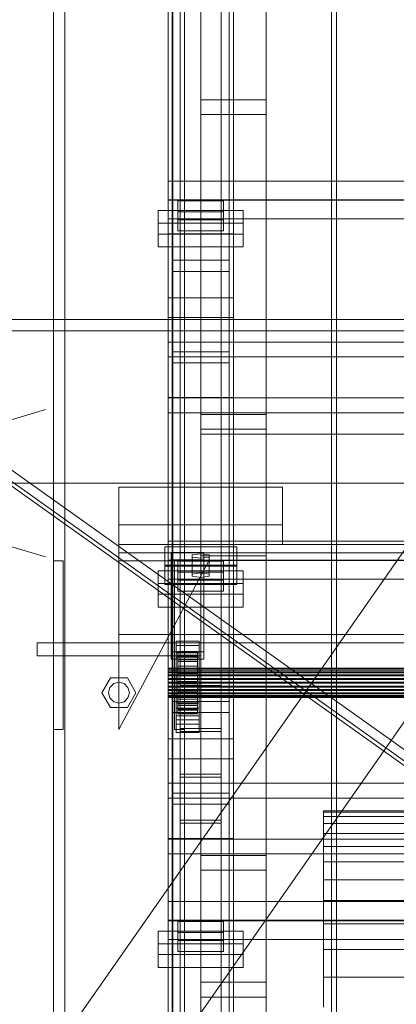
# Model space of a CAD drawing. Header units: millimetres. Extents: x -1970 to 61924, y -58230 to 6847.
# Tile 27 of 256: x -1591 to -1360, y -34018 to -33417. Entities that reach past the tile are written whole.
import ezdxf

# ---------------------------------------------------------------- set-up
doc = ezdxf.new("R2010")
doc.units = ezdxf.units.MM
for name, color, linetype, lineweight in [('COTAS_O', 1, 'Continuous', 0), ('frontal_briquetadora', 7, 'Continuous', 0), ('frontal_C03', 7, 'Continuous', 0), ('frontal_secador', 7, 'Continuous', 0), ('frontal_tolva', 7, 'Continuous', 0)]:
    doc.layers.add(name, color=color, linetype=linetype, lineweight=lineweight)
doc.dimstyles.new('R19_100', dxfattribs={"dimtxt": 250, "dimasz": 150, "dimexe": 150, "dimexo": 80, "dimgap": 100, "dimtad": 1, "dimtih": 1, "dimtoh": 1, "dimdsep": 46, "dimcen": 0.09, "dimadec": 0, "dimazin": 0, "dimtfac": 1, "dimtdec": 4, "dimtofl": 0, "dimtmove": 0, "dimatfit": 3, "dimfxl": 1, "dimtolj": 1, "dimtzin": 0, "dimarcsym": 0})

# ---------------------------------------------------------------- blocks, each defined once
blk = doc.blocks.new('DIM_R26_45')
at = {"layer": 'COTAS_O'}
for p, q in [((-1725, -31700), (-1025, -31700)), ((-1025, -31700), (-1070, -31850)), ((-1025, -34400), (-1025, -31700)), ((-1025, -31700), (-980, -31850)), ((-1025, -34400), (-1070, -34250)), ((-1025, -34400), (-980, -34250)), ((-1725, -34400), (-1025, -34400))]:
    blk.add_line(p, q, dxfattribs=at)
blk.add_text('2700 O', height=250, rotation=90, dxfattribs=at).set_placement((-1125, -33050))
blk = doc.blocks.new('DIM_R26_46')
at = {"layer": 'COTAS_O'}
for p, q in [((-1725, -33700), (-1575, -33655)), ((1725, -33700), (1575, -33655)), ((-1725, -34400), (-1725, -33700)), ((-1725, -33700), (1725, -33700)), ((-1725, -33700), (-1575, -33745)), ((1725, -33700), (1575, -33745)), ((1725, -34400), (1725, -33700))]:
    blk.add_line(p, q, dxfattribs=at)
blk.add_text('3450 O', height=250, dxfattribs=at).set_placement((0, -33600))
blk = doc.blocks.new('DIM_R26_50')
at = {"layer": 'COTAS_O'}
for p, q in [((-1480, -33670), (-780, -33670)), ((-780, -33670), (-825, -33820)), ((-780, -36000), (-780, -33670)), ((-780, -33670), (-735, -33820)), ((-780, -36000), (-825, -35850)), ((-780, -36000), (-735, -35850)), ((-1480, -36000), (-780, -36000))]:
    blk.add_line(p, q, dxfattribs=at)
blk.add_text('2330 O', height=250, rotation=90, dxfattribs=at).set_placement((-880, -34835))
blk = doc.blocks.new('DIM_R26_52')
at = {"layer": 'COTAS_O'}
for p, q in [((-1400, -33000), (-700, -33000)), ((-700, -33000), (-745, -33150)), ((-700, -36000), (-700, -33000)), ((-700, -33000), (-655, -33150)), ((-700, -36000), (-745, -35850)), ((-700, -36000), (-655, -35850)), ((-1400, -36000), (-700, -36000))]:
    blk.add_line(p, q, dxfattribs=at)
blk.add_text('3000 O', height=250, rotation=90, dxfattribs=at).set_placement((-800, -34500))

msp = doc.modelspace()

# ---------------------------------------------------------------- linework, layer by layer
at = {"layer": 'frontal_briquetadora'}
for p, q in [((-1405, -33900.878), (-1405, -33900)), ((-630, -33900), (-1405, -33900)), ((-1405, -33903.508), (-1405, -33900.878)), ((-630, -33900.878), (-1405, -33900.878)), ((-1405, -33907.878), (-1405, -33903.508)), ((-1260, -33903.508), (-1405, -33903.508)), ((-630, -33907.878), (-1405, -33907.878)), ((-1405, -33913.97), (-1405, -33907.878)), ((-1405, -33921.759), (-1405, -33913.97)), ((-630, -33913.97), (-1405, -33913.97)), ((-1405, -33931.209), (-1405, -33921.759)), ((-630, -33921.759), (-1405, -33921.759)), ((-1405, -33942.282), (-1405, -33931.209)), ((-630, -33931.209), (-1405, -33931.209)), ((-1405, -33954.93), (-1405, -33942.282)), ((-630, -33942.282), (-1405, -33942.282)), ((-1405, -33969.097), (-1405, -33954.93)), ((-630, -33954.93), (-1405, -33954.93)), ((-1405, -33984.725), (-1405, -33969.097)), ((-630, -33969.097), (-1405, -33969.097)), ((-1405, -34001.746), (-1405, -33984.725)), ((-630, -33984.725), (-1405, -33984.725)), ((-1405, -34020.086), (-1405, -34001.746)), ((-630, -34001.746), (-1405, -34001.746))]:
    msp.add_line(p, q, dxfattribs=at)
at = {"layer": 'frontal_C03'}
for p, q in [((-1500, -34875.113), (-1500, -32314.944)), ((-1500, -32318.841), (-1500, -34879.011)), ((-1570, -35975), (-1570, -32996.942)), ((-1563, -35975), (-1563, -32996.942)), ((-1497, -35975), (-1497, -32996.942)), ((-1490, -35975), (-1490, -32996.942)), ((-1480, -33465.833), (-1480, -33118.927)), ((-1440, -33118.927), (-1440, -33465.833)), ((-1480, -33127.91), (-1480, -33474.816)), ((-1440, -33474.816), (-1440, -33127.91)), ((-1570, -35975), (-1570, -33266.434)), ((-1563, -35975), (-1563, -33266.434)), ((-1497, -35975), (-1497, -33266.434)), ((-1490, -35975), (-1490, -33266.434)), ((-1500, -33547.668), (-1500, -33278.176)), ((-1460, -33278.176), (-1460, -33547.668)), ((-1492.5, -33879.447), (-1492.5, -33284.487)), ((-1467.5, -33284.487), (-1467.5, -33879.447)), ((-1497.5, -33619.765), (-1497.5, -33294.297)), ((-1462.5, -33294.297), (-1462.5, -33619.765)), ((-1497.5, -33626.502), (-1497.5, -33301.034)), ((-1462.5, -33626.502), (-1462.5, -33301.034)), ((-1492.5, -33905.804), (-1492.5, -33310.844)), ((-1467.5, -33905.804), (-1467.5, -33310.844)), ((-1500, -33586.646), (-1500, -33317.154)), ((-1460, -33586.646), (-1460, -33317.154)), ((-1500, -33598.772), (-1500, -33329.281)), ((-1460, -33329.281), (-1460, -33598.772)), ((-1500, -33647.495), (-1500, -33378.004)), ((-1460, -33647.495), (-1460, -33378.004)), ((-1480, -33735.325), (-1480, -33388.418)), ((-1440, -33388.418), (-1440, -33735.325)), ((-1480, -33397.401), (-1480, -33744.308)), ((-1440, -33744.308), (-1440, -33397.401)), ((-1440, -33465.833), (-1480, -33465.833)), ((-1480, -33465.833), (-1480, -33474.816)), ((-1440, -33474.816), (-1440, -33465.833)), ((-1480, -33474.816), (-1440, -33474.816)), ((-1500, -33526.765), (-1500, -33515.356)), ((-1500, -33515.356), (1500, -33515.356)), ((-1500, -33527.05), (-1500, -33515.356)), ((1500, -33526.765), (-1500, -33526.765)), ((-1500, -33526.765), (-1500, -33538.458)), ((1500, -33527.05), (-1500, -33527.05)), ((-1500, -33527.05), (-1500, -33538.458)), ((-1494, -33534.174), (-1494, -33527.436)), ((-1494, -33527.436), (-1466, -33527.436)), ((-1494, -33539.13), (-1494, -33527.436)), ((-1466, -33527.436), (-1466, -33534.174)), ((-1466, -33527.436), (-1466, -33539.13)), ((-1506, -33547.736), (-1506, -33533.363)), ((-1506, -33533.363), (-1454, -33533.363)), ((-1506, -33541.159), (-1506, -33533.363)), ((-1466, -33534.174), (-1494, -33534.174)), ((-1494, -33534.174), (-1494, -33545.867)), ((-1466, -33545.867), (-1466, -33534.174)), ((-1454, -33533.363), (-1454, -33547.736)), ((-1454, -33533.363), (-1454, -33541.159)), ((-1454, -33541.159), (-1506, -33541.159)), ((-1506, -33541.159), (-1506, -33555.532)), ((-1500, -33538.458), (1500, -33538.458)), ((-1466, -33539.13), (-1494, -33539.13)), ((-1494, -33539.13), (-1494, -33545.867)), ((-1466, -33545.867), (-1466, -33539.13)), ((-1454, -33555.532), (-1454, -33541.159)), ((-1454, -33547.736), (-1506, -33547.736)), ((-1506, -33547.736), (-1506, -33555.532)), ((-1460, -33547.668), (-1500, -33547.668)), ((-1500, -33547.668), (-1500, -33586.646)), ((-1500, -33817.159), (-1500, -33547.668)), ((-1494, -33545.867), (-1466, -33545.867)), ((-1460, -33586.646), (-1460, -33547.668)), ((-1460, -33547.668), (-1460, -33817.159)), ((-1454, -33555.532), (-1454, -33547.736)), ((-1506, -33555.532), (-1454, -33555.532)), ((-1497.5, -33570.525), (-1497.5, -33563.788)), ((-1497.5, -33563.788), (-1462.5, -33563.788)), ((-1497.5, -33889.257), (-1497.5, -33563.788)), ((-1462.5, -33563.788), (-1462.5, -33570.525)), ((-1462.5, -33563.788), (-1462.5, -33889.257)), ((-1462.5, -33570.525), (-1497.5, -33570.525)), ((-1497.5, -33895.994), (-1497.5, -33570.525)), ((-1462.5, -33895.994), (-1462.5, -33570.525)), ((-1500, -33586.646), (-1460, -33586.646)), ((-1500, -33856.137), (-1500, -33586.646)), ((-1460, -33856.137), (-1460, -33586.646)), ((-1460, -33598.772), (-1500, -33598.772)), ((-1500, -33598.772), (-1500, -33647.495)), ((-1500, -33868.264), (-1500, -33598.772)), ((-1460, -33647.495), (-1460, -33598.772)), ((-1460, -33598.772), (-1460, -33868.264)), ((-1500, -33622.753), (-1500, -33613.77)), ((-1500, -33613.77), (1500, -33613.77)), ((-1500, -33647.876), (-1500, -33613.77)), ((-1462.5, -33619.765), (-1497.5, -33619.765)), ((-1497.5, -33619.765), (-1497.5, -33626.502)), ((-1462.5, -33626.502), (-1462.5, -33619.765)), ((1500, -33622.753), (-1500, -33622.753)), ((-1500, -33622.753), (-1500, -33656.859)), ((-1497.5, -33626.502), (-1462.5, -33626.502)), ((-1500, -33647.495), (-1460, -33647.495)), ((-1500, -33916.987), (-1500, -33647.495)), ((1500, -33647.876), (-1500, -33647.876)), ((-1500, -33647.876), (-1500, -33656.859)), ((-1460, -33916.987), (-1460, -33647.495)), ((-1500, -33656.859), (1500, -33656.859)), ((-1480, -33666.893), (-1480, -33657.91)), ((-1480, -33657.91), (-1440, -33657.91)), ((-1480, -34004.816), (-1480, -33657.91)), ((-1440, -33657.91), (-1440, -33666.893)), ((-1440, -33657.91), (-1440, -34004.816)), ((-1440, -33666.893), (-1480, -33666.893)), ((-1480, -33666.893), (-1480, -34013.799)), ((-1440, -34013.799), (-1440, -33666.893)), ((-1530, -33725.417), (-1530, -33702.37)), ((-1530, -33702.37), (-1430, -33702.37)), ((-1530, -33737.417), (-1530, -33702.37)), ((-1430, -33702.37), (-1430, -33725.417)), ((-1430, -33702.37), (-1430, -33737.417)), ((-1430, -33725.417), (-1530, -33725.417)), ((-1530, -33725.417), (-1530, -33737.417)), ((-1430, -33737.417), (-1430, -33725.417)), ((-1530, -33737.417), (-1530, -33742.417)), ((1530, -33737.417), (-1530, -33737.417)), ((-1530, -33737.417), (-1430, -33737.417)), ((-1502, -33750.057), (-1502, -33738.829)), ((-1502, -33738.829), (-1458, -33738.829)), ((-1502, -33750.522), (-1502, -33738.829)), ((-1500, -33746.85), (-1500, -33735.441)), ((-1500, -33735.441), (1500, -33735.441)), ((-1500, -33747.135), (-1500, -33735.441)), ((-1440, -33735.325), (-1480, -33735.325)), ((-1480, -33735.325), (-1480, -33744.308)), ((-1458, -33738.829), (-1458, -33750.057)), ((-1458, -33738.829), (-1458, -33750.522)), ((-1440, -33744.308), (-1440, -33735.325)), ((1530, -33742.417), (-1530, -33742.417)), ((-1530, -33742.417), (-1530, -33792.417)), ((1500, -33746.85), (-1500, -33746.85)), ((-1500, -33746.85), (-1500, -33758.543)), ((-1498, -33746.689), (-1498, -33742.197)), ((-1498, -33742.197), (-1478, -33742.197)), ((-1498, -33803.003), (-1498, -33742.197)), ((-1478, -33746.689), (-1498, -33746.689)), ((-1498, -33746.689), (-1498, -33807.495)), ((-1480, -33743.096), (-1485.196, -33743.769)), ((-1485.196, -33743.769), (-1485.196, -33745.117)), ((-1485.196, -33755.463), (-1485.196, -33743.769)), ((-1485.196, -33745.117), (-1480, -33745.791)), ((-1485.196, -33756.81), (-1485.196, -33745.117)), ((-1474.804, -33743.769), (-1480, -33743.096)), ((-1480, -33754.789), (-1480, -33743.096)), ((-1480, -33744.308), (-1440, -33744.308)), ((-1480, -33745.791), (-1474.804, -33745.117)), ((-1480, -33745.791), (-1480, -33757.484)), ((-1478, -33742.197), (-1478, -33746.689)), ((-1478, -33742.197), (-1478, -33803.003)), ((-1478, -33807.495), (-1478, -33746.689)), ((-1474.804, -33745.117), (-1474.804, -33743.769)), ((-1474.804, -33755.463), (-1474.804, -33743.769)), ((-1474.804, -33756.81), (-1474.804, -33745.117)), ((-1570, -33850.417), (-1570, -33747.417)), ((-1570, -33747.417), (-1564, -33747.417)), ((-1564, -33850.417), (-1564, -33747.417)), ((-1530, -33850.417), (-1475, -33747.417)), ((-1475, -33747.417), (-1530, -33747.417)), ((-1530, -33747.417), (-1530, -33850.417)), ((-1458, -33750.057), (-1502, -33750.057)), ((-1502, -33750.057), (-1502, -33761.751)), ((-1458, -33750.522), (-1502, -33750.522)), ((-1502, -33750.522), (-1502, -33761.751)), ((1500, -33747.135), (-1500, -33747.135)), ((-1500, -33747.135), (-1500, -33758.543)), ((-1496, -33850.417), (-1496, -33747.417)), ((-1496, -33747.417), (-1490, -33747.417)), ((-1494, -33754.258), (-1494, -33747.521)), ((-1494, -33747.521), (-1466, -33747.521)), ((-1494, -33759.215), (-1494, -33747.521)), ((-1490, -33850.417), (-1490, -33747.417)), ((-1466, -33747.521), (-1466, -33754.258)), ((-1466, -33747.521), (-1466, -33759.215)), ((-1458, -33761.751), (-1458, -33750.057)), ((-1458, -33761.751), (-1458, -33750.522)), ((-1506, -33767.821), (-1506, -33753.448)), ((-1506, -33753.448), (-1454, -33753.448)), ((-1506, -33761.244), (-1506, -33753.448)), ((-1500, -33758.543), (1500, -33758.543)), ((-1466, -33754.258), (-1494, -33754.258)), ((-1494, -33754.258), (-1494, -33765.952)), ((-1485.196, -33755.463), (-1480, -33754.789)), ((-1485.196, -33756.81), (-1485.196, -33755.463)), ((-1480, -33757.484), (-1485.196, -33756.81)), ((-1480, -33754.789), (-1474.804, -33755.463)), ((-1474.804, -33756.81), (-1480, -33757.484)), ((-1474.804, -33755.463), (-1474.804, -33756.81)), ((-1466, -33765.952), (-1466, -33754.258)), ((-1454, -33753.448), (-1454, -33767.821)), ((-1454, -33753.448), (-1454, -33761.244)), ((-1454, -33761.244), (-1506, -33761.244)), ((-1506, -33761.244), (-1506, -33775.616)), ((-1502, -33761.751), (-1458, -33761.751)), ((-1466, -33759.215), (-1494, -33759.215)), ((-1494, -33759.215), (-1494, -33765.952)), ((-1466, -33765.952), (-1466, -33759.215)), ((-1454, -33775.616), (-1454, -33761.244)), ((-1454, -33767.821), (-1506, -33767.821)), ((-1506, -33767.821), (-1506, -33775.616)), ((-1494, -33765.952), (-1466, -33765.952)), ((-1454, -33775.616), (-1454, -33767.821)), ((-1506, -33775.616), (-1454, -33775.616)), ((-1530, -33792.417), (-1530, -33797.417)), ((1530, -33792.417), (-1530, -33792.417)), ((-1580, -33797.417), (-1480, -33797.417)), ((-1580, -33805.417), (-1580, -33797.417)), ((1530, -33797.417), (-1530, -33797.417)), ((-1495, -33799.106), (-1495, -33796.411)), ((-1495, -33796.411), (-1481, -33796.411)), ((-1495, -33837.338), (-1495, -33796.411)), ((-1481, -33799.106), (-1495, -33799.106)), ((-1495, -33799.106), (-1495, -33840.033)), ((-1481, -33796.411), (-1481, -33799.106)), ((-1481, -33796.411), (-1481, -33837.338)), ((-1481, -33840.033), (-1481, -33799.106)), ((-1480, -33805.417), (-1480, -33797.417)), ((-1580, -33805.417), (-1480, -33805.417)), ((-1570, -33805.417), (-1563, -33805.417)), ((-1570, -35975), (-1570, -33805.417)), ((-1563, -35975), (-1563, -33805.417)), ((-1563, -33805.417), (-1497, -33805.417)), ((-1478, -33803.003), (-1498, -33803.003)), ((-1498, -33803.003), (-1498, -33807.495)), ((-1497, -33805.417), (-1490, -33805.417)), ((-1497, -35975), (-1497, -33805.417)), ((-1495, -33806.292), (-1495, -33803.597)), ((-1495, -33803.597), (-1481, -33803.597)), ((-1495, -33844.524), (-1495, -33803.597)), ((-1481, -33806.292), (-1495, -33806.292)), ((-1495, -33806.292), (-1495, -33847.219)), ((-1494, -33812.82), (-1494, -33802.827)), ((-1494, -33802.827), (-1494, -33803.647)), ((-1494, -33802.827), (-1482, -33802.827)), ((-1494, -33803.3), (-1494, -33802.827)), ((-1494, -33813.045), (-1494, -33803.3)), ((-1494, -33803.3), (-1482, -33803.3)), ((-1494, -33805.035), (-1494, -33803.3)), ((-1494, -33813.209), (-1494, -33803.647)), ((-1494, -33803.647), (-1494, -33805.706)), ((-1494, -33803.647), (-1482, -33803.647)), ((-1494, -33813.867), (-1494, -33805.035)), ((-1494, -33805.035), (-1482, -33805.035)), ((-1494, -33807.914), (-1494, -33805.035)), ((-1494, -33814.184), (-1494, -33805.706)), ((-1494, -33805.706), (-1494, -33808.862)), ((-1494, -33805.706), (-1482, -33805.706)), ((-1490, -35975), (-1490, -33805.417)), ((-1482, -33803.647), (-1482, -33802.827)), ((-1482, -33802.827), (-1482, -33812.82)), ((-1482, -33802.827), (-1482, -33803.3)), ((-1482, -33803.3), (-1482, -33813.045)), ((-1482, -33803.3), (-1482, -33805.035)), ((-1482, -33805.706), (-1482, -33803.647)), ((-1482, -33803.647), (-1482, -33813.209)), ((-1482, -33805.035), (-1482, -33813.867)), ((-1482, -33805.035), (-1482, -33807.914)), ((-1482, -33808.862), (-1482, -33805.706)), ((-1482, -33805.706), (-1482, -33814.184)), ((-1481, -33803.597), (-1481, -33806.292)), ((-1481, -33803.597), (-1481, -33844.524)), ((-1481, -33847.219), (-1481, -33806.292)), ((-1478, -33807.495), (-1478, -33803.003)), ((-1500, -33813.045), (-1500, -33812.82)), ((-1500, -33812.82), (-1500, -33813.209)), ((-1500, -33812.82), (1500, -33812.82)), ((-1500, -33813.867), (-1500, -33813.045)), ((-1500, -33813.045), (1500, -33813.045)), ((-1498, -33807.495), (-1478, -33807.495)), ((-1494, -33815.23), (-1494, -33807.914)), ((-1494, -33807.914), (-1482, -33807.914)), ((-1494, -33811.74), (-1494, -33807.914)), ((-1494, -33815.679), (-1494, -33808.862)), ((-1494, -33808.862), (-1494, -33812.901)), ((-1494, -33808.862), (-1482, -33808.862)), ((-1494, -33817.043), (-1494, -33811.74)), ((-1494, -33811.74), (-1482, -33811.74)), ((-1494, -33816.253), (-1494, -33811.74)), ((-1494, -33813.209), (-1494, -33812.82)), ((-1482, -33812.82), (-1494, -33812.82)), ((-1494, -33812.82), (-1494, -33813.045)), ((-1494, -33817.593), (-1494, -33812.901)), ((-1494, -33812.901), (-1494, -33817.548)), ((-1494, -33812.901), (-1482, -33812.901)), ((-1482, -33813.045), (-1494, -33813.045)), ((-1494, -33813.045), (-1494, -33813.867)), ((-1482, -33807.914), (-1482, -33815.23)), ((-1482, -33807.914), (-1482, -33811.74)), ((-1482, -33812.901), (-1482, -33808.862)), ((-1482, -33808.862), (-1482, -33815.679)), ((-1482, -33811.74), (-1482, -33817.043)), ((-1482, -33811.74), (-1482, -33816.253)), ((-1482, -33812.82), (-1482, -33813.209)), ((-1482, -33813.045), (-1482, -33812.82)), ((-1482, -33817.548), (-1482, -33812.901)), ((-1482, -33812.901), (-1482, -33817.593)), ((-1482, -33813.867), (-1482, -33813.045)), ((-1540.4, -33827.917), (-1535.2, -33818.91)), ((-1535.2, -33818.91), (-1524.8, -33818.91)), ((-1524.8, -33818.91), (-1519.6, -33827.917)), ((-1500, -33813.209), (-1500, -33814.184)), ((-1500, -33813.209), (1500, -33813.209)), ((-1500, -33815.23), (-1500, -33813.867)), ((-1500, -33813.867), (1500, -33813.867)), ((-1500, -33814.184), (-1500, -33815.679)), ((-1500, -33814.184), (1500, -33814.184)), ((-1500, -33817.043), (-1500, -33815.23)), ((-1500, -33815.23), (1500, -33815.23)), ((-1500, -33815.679), (-1500, -33817.593)), ((-1500, -33815.679), (1500, -33815.679)), ((-1500, -33819.18), (-1500, -33817.043)), ((-1500, -33817.043), (1500, -33817.043)), ((-1460, -33817.159), (-1500, -33817.159)), ((-1500, -33817.159), (-1500, -33856.137)), ((-1500, -34086.651), (-1500, -33817.159)), ((-1500, -33817.593), (-1500, -33819.794)), ((-1500, -33817.593), (1500, -33817.593)), ((-1494, -33814.184), (-1494, -33813.209)), ((-1482, -33813.209), (-1494, -33813.209)), ((-1482, -33813.867), (-1494, -33813.867)), ((-1494, -33813.867), (-1494, -33815.23)), ((-1494, -33815.679), (-1494, -33814.184)), ((-1482, -33814.184), (-1494, -33814.184)), ((-1482, -33815.23), (-1494, -33815.23)), ((-1494, -33815.23), (-1494, -33817.043)), ((-1494, -33817.593), (-1494, -33815.679)), ((-1482, -33815.679), (-1494, -33815.679)), ((-1494, -33819.18), (-1494, -33816.253)), ((-1494, -33816.253), (-1482, -33816.253)), ((-1494, -33821.144), (-1494, -33816.253)), ((-1482, -33817.043), (-1494, -33817.043)), ((-1494, -33817.043), (-1494, -33819.18)), ((-1494, -33817.548), (-1494, -33819.794)), ((-1482, -33817.548), (-1494, -33817.548)), ((-1494, -33817.548), (-1494, -33822.485)), ((-1494, -33819.794), (-1494, -33817.593)), ((-1482, -33817.593), (-1494, -33817.593)), ((-1482, -33813.209), (-1482, -33814.184)), ((-1482, -33815.23), (-1482, -33813.867)), ((-1482, -33814.184), (-1482, -33815.679)), ((-1482, -33817.043), (-1482, -33815.23)), ((-1482, -33815.679), (-1482, -33817.593)), ((-1482, -33816.253), (-1482, -33819.18)), ((-1482, -33816.253), (-1482, -33821.144)), ((-1482, -33819.18), (-1482, -33817.043)), ((-1482, -33819.794), (-1482, -33817.548)), ((-1482, -33822.485), (-1482, -33817.548)), ((-1482, -33817.593), (-1482, -33819.794)), ((-1460, -33856.137), (-1460, -33817.159)), ((-1460, -33817.159), (-1460, -34086.651)), ((-1536.4, -33827.917), (-1535.543, -33824.717)), ((-1535.543, -33824.717), (-1533.2, -33822.374)), ((-1533.2, -33822.374), (-1530, -33821.517)), ((-1530, -33821.517), (-1526.8, -33822.374)), ((-1526.8, -33822.374), (-1524.457, -33824.717)), ((-1524.457, -33824.717), (-1523.6, -33827.917)), ((-1500, -33821.497), (-1500, -33819.18)), ((-1500, -33819.18), (1500, -33819.18)), ((-1500, -33819.794), (-1500, -33822.132)), ((1500, -33819.794), (-1500, -33819.794)), ((-1500, -33823.836), (-1500, -33821.497)), ((-1500, -33821.497), (1500, -33821.497)), ((-1500, -33822.132), (-1500, -33824.45)), ((-1500, -33822.132), (1500, -33822.132)), ((-1500, -33826.037), (-1500, -33823.836)), ((-1500, -33823.836), (1500, -33823.836)), ((-1500, -33824.45), (-1500, -33826.587)), ((-1500, -33824.45), (1500, -33824.45)), ((-1482, -33819.18), (-1494, -33819.18)), ((-1494, -33819.18), (-1494, -33821.497)), ((-1494, -33819.794), (-1482, -33819.794)), ((-1494, -33822.132), (-1494, -33819.794)), ((-1494, -33821.497), (-1494, -33821.144)), ((-1494, -33821.144), (-1482, -33821.144)), ((-1494, -33826.082), (-1494, -33821.144)), ((-1482, -33821.497), (-1494, -33821.497)), ((-1494, -33821.497), (-1494, -33823.836)), ((-1494, -33824.45), (-1494, -33822.132)), ((-1494, -33822.132), (-1494, -33822.485)), ((-1482, -33822.132), (-1494, -33822.132)), ((-1494, -33822.485), (-1494, -33827.377)), ((-1494, -33822.485), (-1482, -33822.485)), ((-1494, -33823.836), (-1494, -33826.082)), ((-1482, -33823.836), (-1494, -33823.836)), ((-1494, -33823.836), (-1494, -33826.037)), ((-1494, -33826.587), (-1494, -33824.45)), ((-1494, -33824.45), (-1494, -33827.377)), ((-1482, -33824.45), (-1494, -33824.45)), ((-1492.5, -33851.633), (-1492.5, -33821.664)), ((-1492.5, -33821.664), (-1467.5, -33821.664)), ((-1492.5, -33821.664), (-1492.5, -33877.64)), ((-1467.5, -33823.47), (-1492.5, -33823.47)), ((-1492.5, -33823.47), (-1492.5, -33849.827)), ((-1492.5, -34418.43), (-1492.5, -33823.47)), ((-1482, -33821.497), (-1482, -33819.18)), ((-1482, -33819.794), (-1482, -33822.132)), ((-1482, -33821.144), (-1482, -33821.497)), ((-1482, -33821.144), (-1482, -33826.082)), ((-1482, -33823.836), (-1482, -33821.497)), ((-1482, -33822.485), (-1482, -33822.132)), ((-1482, -33822.132), (-1482, -33824.45)), ((-1482, -33827.377), (-1482, -33822.485)), ((-1482, -33826.082), (-1482, -33823.836)), ((-1482, -33826.037), (-1482, -33823.836)), ((-1482, -33827.377), (-1482, -33824.45)), ((-1482, -33824.45), (-1482, -33826.587)), ((-1467.5, -33821.664), (-1467.5, -33851.633)), ((-1467.5, -33877.64), (-1467.5, -33821.664)), ((-1467.5, -33849.827), (-1467.5, -33823.47)), ((-1467.5, -33823.47), (-1467.5, -34418.43)), ((-1535.2, -33836.923), (-1540.4, -33827.917)), ((-1535.543, -33831.117), (-1536.4, -33827.917)), ((-1533.2, -33833.459), (-1535.543, -33831.117)), ((-1524.457, -33831.117), (-1526.8, -33833.459)), ((-1519.6, -33827.917), (-1524.8, -33836.923)), ((-1523.6, -33827.917), (-1524.457, -33831.117)), ((-1500, -33827.95), (-1500, -33826.037)), ((-1500, -33826.037), (1500, -33826.037)), ((-1500, -33826.587), (-1500, -33828.399)), ((-1500, -33826.587), (1500, -33826.587)), ((-1500, -33829.445), (-1500, -33827.95)), ((-1500, -33827.95), (1500, -33827.95)), ((-1500, -33828.399), (-1500, -33829.763)), ((-1500, -33828.399), (1500, -33828.399)), ((-1500, -33830.421), (-1500, -33829.445)), ((-1500, -33829.445), (1500, -33829.445)), ((-1500, -33829.763), (-1500, -33830.585)), ((-1500, -33829.763), (1500, -33829.763)), ((-1500, -33830.809), (-1500, -33830.421)), ((-1500, -33830.421), (1500, -33830.421)), ((-1500, -33830.585), (-1500, -33830.809)), ((-1500, -33830.585), (1500, -33830.585)), ((-1500, -33830.809), (1500, -33830.809)), ((-1494, -33826.037), (-1494, -33830.728)), ((-1482, -33826.037), (-1494, -33826.037)), ((-1494, -33826.037), (-1494, -33827.95)), ((-1494, -33826.082), (-1482, -33826.082)), ((-1494, -33830.728), (-1494, -33826.082)), ((-1494, -33828.399), (-1494, -33826.587)), ((-1494, -33826.587), (-1494, -33831.89)), ((-1482, -33826.587), (-1494, -33826.587)), ((-1494, -33827.377), (-1494, -33831.89)), ((-1494, -33827.377), (-1482, -33827.377)), ((-1494, -33827.95), (-1494, -33834.768)), ((-1482, -33827.95), (-1494, -33827.95)), ((-1494, -33827.95), (-1494, -33829.445)), ((-1494, -33829.763), (-1494, -33828.399)), ((-1494, -33828.399), (-1494, -33835.716)), ((-1482, -33828.399), (-1494, -33828.399)), ((-1494, -33829.445), (-1494, -33837.924)), ((-1482, -33829.445), (-1494, -33829.445)), ((-1494, -33829.445), (-1494, -33830.421)), ((-1494, -33830.585), (-1494, -33829.763)), ((-1494, -33829.763), (-1494, -33838.594)), ((-1482, -33829.763), (-1494, -33829.763)), ((-1494, -33830.421), (-1494, -33839.983)), ((-1482, -33830.421), (-1494, -33830.421)), ((-1494, -33830.421), (-1494, -33830.809)), ((-1494, -33830.809), (-1494, -33830.585)), ((-1494, -33830.585), (-1494, -33840.33)), ((-1482, -33830.585), (-1494, -33830.585)), ((-1494, -33830.728), (-1482, -33830.728)), ((-1494, -33834.768), (-1494, -33830.728)), ((-1494, -33830.809), (-1494, -33840.803)), ((-1482, -33830.809), (-1494, -33830.809)), ((-1482, -33830.728), (-1482, -33826.037)), ((-1482, -33827.95), (-1482, -33826.037)), ((-1482, -33826.082), (-1482, -33830.728)), ((-1482, -33831.89), (-1482, -33826.587)), ((-1482, -33826.587), (-1482, -33828.399)), ((-1482, -33831.89), (-1482, -33827.377)), ((-1482, -33834.768), (-1482, -33827.95)), ((-1482, -33829.445), (-1482, -33827.95)), ((-1482, -33835.716), (-1482, -33828.399)), ((-1482, -33828.399), (-1482, -33829.763)), ((-1482, -33837.924), (-1482, -33829.445)), ((-1482, -33830.421), (-1482, -33829.445)), ((-1482, -33838.594), (-1482, -33829.763)), ((-1482, -33829.763), (-1482, -33830.585)), ((-1482, -33839.983), (-1482, -33830.421)), ((-1482, -33830.809), (-1482, -33830.421)), ((-1482, -33840.33), (-1482, -33830.585)), ((-1482, -33830.585), (-1482, -33830.809)), ((-1482, -33830.728), (-1482, -33834.768)), ((-1482, -33840.803), (-1482, -33830.809)), ((-1524.8, -33836.923), (-1535.2, -33836.923)), ((-1530, -33834.317), (-1533.2, -33833.459)), ((-1526.8, -33833.459), (-1530, -33834.317)), ((-1497.5, -33840.017), (-1497.5, -33833.28)), ((-1497.5, -33833.28), (-1462.5, -33833.28)), ((-1497.5, -34158.748), (-1497.5, -33833.28)), ((-1495, -33844.52), (-1495, -33834.19)), ((-1495, -33834.19), (-1481, -33834.19)), ((-1495, -33841.986), (-1495, -33834.19)), ((-1494, -33831.89), (-1494, -33835.716)), ((-1494, -33831.89), (-1482, -33831.89)), ((-1494, -33834.768), (-1482, -33834.768)), ((-1494, -33837.924), (-1494, -33834.768)), ((-1494, -33835.716), (-1494, -33838.594)), ((-1494, -33835.716), (-1482, -33835.716)), ((-1482, -33835.716), (-1482, -33831.89)), ((-1482, -33834.768), (-1482, -33837.924)), ((-1482, -33838.594), (-1482, -33835.716)), ((-1481, -33834.19), (-1481, -33844.52)), ((-1481, -33834.19), (-1481, -33841.986)), ((-1462.5, -33833.28), (-1462.5, -33840.017)), ((-1462.5, -33833.28), (-1462.5, -34158.748)), ((-1462.5, -33840.017), (-1497.5, -33840.017)), ((-1497.5, -34165.485), (-1497.5, -33840.017)), ((-1481, -33837.338), (-1495, -33837.338)), ((-1495, -33837.338), (-1495, -33840.033)), ((-1495, -33840.033), (-1481, -33840.033)), ((-1481, -33841.986), (-1495, -33841.986)), ((-1495, -33841.986), (-1495, -33852.316)), ((-1494, -33837.924), (-1482, -33837.924)), ((-1494, -33839.983), (-1494, -33837.924)), ((-1494, -33838.594), (-1494, -33840.33)), ((-1494, -33838.594), (-1482, -33838.594)), ((-1494, -33839.983), (-1482, -33839.983)), ((-1494, -33840.803), (-1494, -33839.983)), ((-1494, -33840.33), (-1494, -33840.803)), ((-1494, -33840.33), (-1482, -33840.33)), ((-1494, -33840.803), (-1482, -33840.803)), ((-1482, -33837.924), (-1482, -33839.983)), ((-1482, -33840.33), (-1482, -33838.594)), ((-1482, -33839.983), (-1482, -33840.803)), ((-1482, -33840.803), (-1482, -33840.33)), ((-1481, -33840.033), (-1481, -33837.338)), ((-1481, -33852.316), (-1481, -33841.986)), ((-1462.5, -34165.485), (-1462.5, -33840.017)), ((-1495, -33844.52), (-1495, -33852.316)), ((-1481, -33844.524), (-1495, -33844.524)), ((-1495, -33844.524), (-1495, -33847.219)), ((-1495, -33847.219), (-1481, -33847.219)), ((-1481, -33852.316), (-1481, -33844.52)), ((-1481, -33847.219), (-1481, -33844.524)), ((-1564, -33850.417), (-1570, -33850.417)), ((-1490, -33850.417), (-1496, -33850.417)), ((-1495, -33852.316), (-1481, -33852.316)), ((-1492.5, -33849.827), (-1467.5, -33849.827)), ((-1492.5, -34444.787), (-1492.5, -33849.827)), ((-1467.5, -33851.633), (-1492.5, -33851.633)), ((-1492.5, -33851.633), (-1492.5, -33907.61)), ((-1467.5, -34444.787), (-1467.5, -33849.827)), ((-1467.5, -33851.633), (-1467.5, -33907.61)), ((-1500, -33856.137), (-1460, -33856.137)), ((-1500, -34125.629), (-1500, -33856.137)), ((-1460, -34125.629), (-1460, -33856.137)), ((-1460, -33868.264), (-1500, -33868.264)), ((-1500, -33868.264), (-1500, -33916.987)), ((-1500, -34137.755), (-1500, -33868.264)), ((-1460, -33916.987), (-1460, -33868.264)), ((-1460, -33868.264), (-1460, -34137.755)), ((-1467.5, -33877.64), (-1492.5, -33877.64)), ((-1492.5, -33877.64), (-1492.5, -33907.61)), ((-1467.5, -33907.61), (-1467.5, -33877.64)), ((-1500, -33892.245), (-1500, -33883.261)), ((-1500, -33883.261), (1500, -33883.261)), ((-1500, -33917.367), (-1500, -33883.261)), ((-1492.5, -33905.804), (-1492.5, -33879.447)), ((-1492.5, -33879.447), (-1467.5, -33879.447)), ((-1467.5, -33879.447), (-1467.5, -33905.804)), ((-1462.5, -33889.257), (-1497.5, -33889.257)), ((-1497.5, -33889.257), (-1497.5, -33895.994)), ((-1462.5, -33895.994), (-1462.5, -33889.257)), ((1500, -33892.245), (-1500, -33892.245)), ((-1500, -33892.245), (-1500, -33926.351)), ((-1497.5, -33895.994), (-1462.5, -33895.994)), ((-1467.5, -33905.804), (-1492.5, -33905.804)), ((-1492.5, -33907.61), (-1467.5, -33907.61)), ((-1500, -33916.987), (-1460, -33916.987)), ((-1500, -34186.478), (-1500, -33916.987)), ((1500, -33917.367), (-1500, -33917.367)), ((-1500, -33917.367), (-1500, -33926.351)), ((-1460, -34186.478), (-1460, -33916.987)), ((-1500, -33926.351), (1500, -33926.351)), ((-1480, -33936.384), (-1480, -33927.401)), ((-1480, -33927.401), (-1440, -33927.401)), ((-1480, -34274.308), (-1480, -33927.401)), ((-1440, -33927.401), (-1440, -33936.384)), ((-1440, -33927.401), (-1440, -34274.308)), ((-1440, -33936.384), (-1480, -33936.384)), ((-1480, -33936.384), (-1480, -34283.291)), ((-1440, -34283.291), (-1440, -33936.384)), ((-1500, -33966.934), (-1500, -33955.526)), ((-1500, -33955.526), (1500, -33955.526)), ((-1500, -33967.219), (-1500, -33955.526)), ((1500, -33966.934), (-1500, -33966.934)), ((-1500, -33966.934), (-1500, -33978.628)), ((1500, -33967.219), (-1500, -33967.219)), ((-1500, -33967.219), (-1500, -33978.628)), ((-1494, -33974.343), (-1494, -33967.606)), ((-1494, -33967.606), (-1466, -33967.606)), ((-1494, -33979.299), (-1494, -33967.606)), ((-1466, -33967.606), (-1466, -33974.343)), ((-1466, -33967.606), (-1466, -33979.299)), ((-1506, -33987.906), (-1506, -33973.533)), ((-1506, -33973.533), (-1454, -33973.533)), ((-1506, -33981.328), (-1506, -33973.533)), ((-1466, -33974.343), (-1494, -33974.343)), ((-1494, -33974.343), (-1494, -33986.037)), ((-1466, -33986.037), (-1466, -33974.343)), ((-1454, -33973.533), (-1454, -33987.906)), ((-1454, -33973.533), (-1454, -33981.328)), ((-1454, -33981.328), (-1506, -33981.328)), ((-1506, -33981.328), (-1506, -33995.701)), ((-1500, -33978.628), (1500, -33978.628)), ((-1466, -33979.299), (-1494, -33979.299)), ((-1494, -33979.299), (-1494, -33986.037)), ((-1466, -33986.037), (-1466, -33979.299)), ((-1454, -33995.701), (-1454, -33981.328)), ((-1494, -33986.037), (-1466, -33986.037)), ((-1454, -33987.906), (-1506, -33987.906)), ((-1506, -33987.906), (-1506, -33995.701)), ((-1454, -33995.701), (-1454, -33987.906)), ((-1506, -33995.701), (-1454, -33995.701)), ((-1440, -34004.816), (-1480, -34004.816)), ((-1480, -34004.816), (-1480, -34013.799)), ((-1440, -34013.799), (-1440, -34004.816)), ((-1480, -34013.799), (-1440, -34013.799))]:
    msp.add_line(p, q, dxfattribs=at)
at = {"layer": 'frontal_secador'}
for p, q in [((-1400, -36000), (-1400, -33000)), ((-1400, -36000), (-1400, -33075)), ((-1400, -35590), (-1400, -33075)), ((-1400, -35940), (-1400, -33075)), ((-1400, -34650), (-1400, -33075)), ((-1397, -35940), (-1397, -33075)), ((-1400, -36000), (-1400, -33250))]:
    msp.add_line(p, q, dxfattribs=at)
at = {"layer": 'frontal_tolva'}
for p, q in [((-1769.584, -34332.806), (-722.584, -32835.806)), ((-1720.416, -34367.194), (-673.416, -32870.194)), ((1725, -33600), (-1725, -33600)), ((-600, -34400), (-1725, -33600)), ((-604.636, -34406.52), (-1729.636, -33606.52)), ((1725, -33606.849), (-1725, -33606.849)), ((-1725, -33606.849), (-600, -34406.849))]:
    msp.add_line(p, q, dxfattribs=at)

# ---------------------------------------------------------------- dimensions: what is measured, and where the dimension line sits
at = {"layer": 'COTAS_O'}
for p1, p2, distance, picture, middle in [((-1725, -34400), (-1725, -31700), -700, 'DIM_R26_45', (-1025, -33050)), ((-1400, -36000), (-1400, -33000), -700, 'DIM_R26_52', (-700, -34500)), ((-1725, -34400), (1725, -34400), 700, 'DIM_R26_46', (0, -33700)), ((-1480, -36000), (-1480, -33670), -700, 'DIM_R26_50', (-780, -34835))]:
    dim = msp.add_aligned_dim(p1=p1, p2=p2, distance=distance, text='<> O', dimstyle='R19_100', dxfattribs=at)
    dim.commit()
    dim.dimension.update_dxf_attribs({"geometry": picture, "text_midpoint": middle})

doc.saveas('drawing.dxf')
